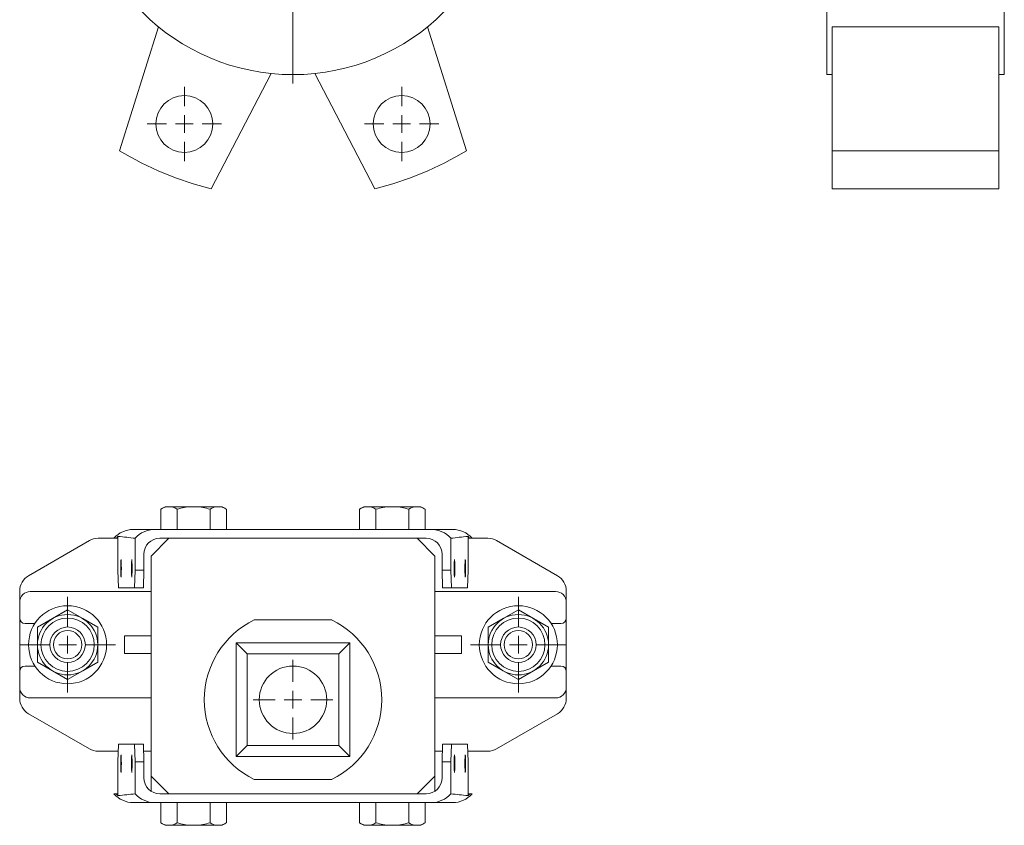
# Model space of a CAD drawing. Header units: millimetres. Extents: x -93 to 210, y 13 to 655.
# Tile 1 of 2: x -93 to 184, y 13 to 240. Entities that reach past the tile are written whole.
import ezdxf

# ---------------------------------------------------------------- set-up
doc = ezdxf.new("R2010")
doc.units = ezdxf.units.MM

# ---------------------------------------------------------------- blocks, each defined once
blk = doc.blocks.new('SW_CENTERMARKSYMBOL_0')
at = {"color": 0, "linetype": 'Continuous', "lineweight": 0}
for p, q in [((0, 5), (0, 62.5)), ((-5, 0), (-62.5, 0)), ((0, 0), (-2.5, 0)), ((0, 0), (0, 2.5)), ((0, 0), (0, -2.5)), ((0, 0), (2.5, 0)), ((5, 0), (62.5, 0)), ((0, -5), (0, -62.5))]:
    blk.add_line(p, q, dxfattribs=at)
blk = doc.blocks.new('SW_CENTERMARKSYMBOL_3')
at = {"color": 0, "linetype": 'Continuous', "lineweight": 0}
for p, q in [((0, 5), (0, 10.5)), ((-5, 0), (-10.5, 0)), ((0, 0), (-2.5, 0)), ((0, 0), (0, 2.5)), ((0, 0), (0, -2.5)), ((0, 0), (2.5, 0)), ((5, 0), (10.5, 0)), ((0, -5), (0, -10.5))]:
    blk.add_line(p, q, dxfattribs=at)
blk = doc.blocks.new('SW_CENTERMARKSYMBOL_4')
at = {"color": 0, "linetype": 'Continuous', "lineweight": 0}
for p, q in [((0, 5), (0, 10.5)), ((-5, 0), (-10.5, 0)), ((0, 0), (-2.5, 0)), ((0, 0), (0, 2.5)), ((0, 0), (0, -2.5)), ((0, 0), (2.5, 0)), ((5, 0), (10.5, 0)), ((0, -5), (0, -10.5))]:
    blk.add_line(p, q, dxfattribs=at)
blk = doc.blocks.new('SW_CENTERMARKSYMBOL_11')
at = {"color": 0, "linetype": 'Continuous', "lineweight": 0}
for p, q in [((0, 5), (0, 13.5)), ((-5, 0), (-13.5, 0)), ((0, 0), (-2.5, 0)), ((0, 0), (0, 2.5)), ((0, 0), (0, -2.5)), ((0, 0), (2.5, 0)), ((5, 0), (13.5, 0)), ((0, -5), (0, -13.5))]:
    blk.add_line(p, q, dxfattribs=at)
blk = doc.blocks.new('SW_CENTERMARKSYMBOL_12')
at = {"color": 0, "linetype": 'Continuous', "lineweight": 0}
for p, q in [((0, 5), (0, 13.5)), ((-5, 0), (-13.5, 0)), ((0, 0), (-2.5, 0)), ((0, 0), (0, 2.5)), ((0, 0), (0, -2.5)), ((0, 0), (2.5, 0)), ((5, 0), (13.5, 0)), ((0, -5), (0, -13.5))]:
    blk.add_line(p, q, dxfattribs=at)
blk = doc.blocks.new('SW_CENTERMARKSYMBOL_13')
at = {"color": 0, "linetype": 'Continuous', "lineweight": 0}
for p, q in [((0, 5), (0, 11.25)), ((-5, 0), (-11.25, 0)), ((0, 0), (-2.5, 0)), ((0, 0), (0, 2.5)), ((0, 0), (0, -2.5)), ((0, 0), (2.5, 0)), ((5, 0), (11.25, 0)), ((0, -5), (0, -11.25))]:
    blk.add_line(p, q, dxfattribs=at)

msp = doc.modelspace()

# ---------------------------------------------------------------- linework, layer by layer
at = {"color": 7, "linetype": 'Continuous', "lineweight": 15}
for p, q in [((134.44, 224.27), (134.44, 284.27)), ((184.44, 224.27), (184.44, 284.27)), ((-64.86, 202.82), (-53.85, 237.74)), ((32.92, 202.82), (21.91, 237.74)), ((182.94, 237.74), (135.94, 237.74)), ((135.94, 202.82), (135.94, 237.74)), ((182.94, 202.82), (182.94, 237.74)), ((-22.08, 224.59), (-38.99, 192.11)), ((-9.85, 224.59), (7.06, 192.11)), ((134.44, 224.27), (135.94, 224.27)), ((182.94, 224.27), (184.44, 224.27)), ((182.94, 202.82), (135.94, 202.82)), ((135.94, 192.11), (135.94, 202.82)), ((182.94, 192.11), (182.94, 202.82)), ((182.94, 192.11), (135.94, 192.11)), ((-52, 102.5), (-53.21, 101.8)), ((-53.21, 101.8), (-53.21, 96.1)), ((-52, 102.5), (-51.22, 102.5)), ((-50.58, 102.5), (-51.22, 102.5)), ((-50.58, 102.5), (-44.61, 102.5)), ((-48.59, 101.8), (-48.59, 96.1)), ((-43.33, 102.5), (-44.61, 102.5)), ((-43.33, 102.5), (-37.36, 102.5)), ((-39.35, 101.8), (-39.35, 96.1)), ((-36.72, 102.5), (-37.36, 102.5)), ((-36.72, 102.5), (-35.94, 102.5)), ((-34.73, 101.8), (-35.94, 102.5)), ((-34.73, 101.8), (-34.73, 96.1)), ((4, 102.5), (2.79, 101.8)), ((2.79, 101.8), (2.79, 96.1)), ((4, 102.5), (4.78, 102.5)), ((5.42, 102.5), (4.78, 102.5)), ((5.42, 102.5), (11.39, 102.5)), ((7.41, 101.8), (7.41, 96.1)), ((12.67, 102.5), (11.39, 102.5)), ((12.67, 102.5), (18.64, 102.5)), ((16.65, 101.8), (16.65, 96.1)), ((19.28, 102.5), (18.64, 102.5)), ((19.28, 102.5), (20.06, 102.5)), ((21.27, 101.8), (20.06, 102.5)), ((21.27, 101.8), (21.27, 96.1)), ((-60.99, 96.1), (-54.88, 96.1)), ((-54.88, 96.1), (-15.97, 96.1)), ((-15.97, 96.1), (22.95, 96.1)), ((22.95, 96.1), (29.06, 96.1)), ((-73.34, 92.93), (-90.47, 83.05)), ((-65.97, 93.6), (-70.84, 93.6)), ((-65.79, 93.6), (-65.97, 93.6)), ((-65.28, 93.6), (-65.79, 93.6)), ((-65.28, 93.6), (-65.28, 94.12)), ((-65.28, 84.6), (-65.28, 93.6)), ((-60.47, 84.6), (-60.47, 93.61)), ((-50.97, 93.6), (-55.97, 88.6)), ((-50.97, 93.6), (-53.47, 93.6)), ((19.03, 93.6), (-50.97, 93.6)), ((24.03, 88.6), (19.03, 93.6)), ((21.53, 93.6), (19.03, 93.6)), ((28.53, 93.61), (28.53, 84.6)), ((33.35, 94.12), (33.35, 93.6)), ((33.35, 93.6), (33.35, 84.6)), ((33.86, 93.6), (33.35, 93.6)), ((33.86, 93.6), (34.04, 93.6)), ((38.91, 93.6), (34.04, 93.6)), ((58.53, 83.05), (41.41, 92.93)), ((-57.97, 89.1), (-57.97, 84.6)), ((26.03, 84.6), (26.03, 89.1)), ((-55.97, 88.6), (-55.97, 26.6)), ((24.03, 26.6), (24.03, 88.6)), ((-65.28, 84.6), (-65.13, 79.6)), ((-60.62, 79.6), (-60.47, 84.6)), ((-60.47, 84.6), (-57.97, 84.6)), ((-57.97, 84.6), (-58.12, 79.6)), ((26.03, 84.6), (28.53, 84.6)), ((26.18, 79.6), (26.03, 84.6)), ((28.53, 84.6), (28.68, 79.6)), ((33.2, 79.6), (33.35, 84.6)), ((-92.97, 78.72), (-92.97, 75.6)), ((-55.97, 78.6), (-89.97, 78.6)), ((-65.13, 79.6), (-60.62, 79.6)), ((-58.12, 79.6), (-60.62, 79.6)), ((58.03, 78.6), (24.03, 78.6)), ((28.68, 79.6), (26.18, 79.6)), ((33.2, 79.6), (28.68, 79.6)), ((61.03, 75.6), (61.03, 78.72)), ((-92.97, 75.6), (-92.97, 71.1)), ((61.03, 71.1), (61.03, 75.6)), ((-83.72, 70.96), (-79.47, 73.42)), ((-79.47, 73.42), (-75.22, 70.96)), ((47.53, 73.42), (43.28, 70.96)), ((51.78, 70.96), (47.53, 73.42)), ((-92.97, 71.1), (-92.97, 56.1)), ((-91.47, 69.6), (-88.69, 69.6)), ((-87.97, 68.51), (-83.72, 70.96)), ((-75.22, 70.96), (-70.97, 68.51)), ((-5.07, 70.6), (-26.87, 70.6)), ((43.28, 70.96), (39.03, 68.51)), ((56.03, 68.51), (51.78, 70.96)), ((56.75, 69.6), (59.53, 69.6)), ((61.03, 56.1), (61.03, 71.1)), ((-87.97, 63.6), (-87.97, 68.51)), ((-70.97, 68.51), (-70.97, 63.6)), ((39.03, 68.51), (39.03, 63.6)), ((56.03, 63.6), (56.03, 68.51)), ((-63.47, 61.1), (-63.47, 66.1)), ((-63.47, 66.1), (-55.97, 66.1)), ((-28.91, 61.04), (-31.97, 64.1)), ((0.03, 64.1), (-31.97, 64.1)), ((-31.97, 64.1), (-31.97, 32.1)), ((-3.03, 61.04), (0.03, 64.1)), ((0.03, 32.1), (0.03, 64.1)), ((24.03, 66.1), (31.53, 66.1)), ((31.53, 66.1), (31.53, 61.1)), ((-87.97, 58.7), (-87.97, 63.6)), ((-70.97, 63.6), (-70.97, 58.7)), ((-55.97, 61.1), (-63.47, 61.1)), ((-3.03, 61.04), (-28.91, 61.04)), ((-28.91, 61.04), (-28.91, 35.17)), ((-3.03, 35.17), (-3.03, 61.04)), ((31.53, 61.1), (24.03, 61.1)), ((39.03, 63.6), (39.03, 58.7)), ((56.03, 58.7), (56.03, 63.6)), ((-83.72, 56.24), (-87.97, 58.7)), ((-70.97, 58.7), (-75.22, 56.24)), ((39.03, 58.7), (43.28, 56.24)), ((51.78, 56.24), (56.03, 58.7)), ((-92.97, 56.1), (-92.97, 51.6)), ((-88.69, 57.6), (-91.47, 57.6)), ((-79.47, 53.79), (-83.72, 56.24)), ((-75.22, 56.24), (-79.47, 53.79)), ((43.28, 56.24), (47.53, 53.79)), ((47.53, 53.79), (51.78, 56.24)), ((59.53, 57.6), (56.75, 57.6)), ((61.03, 51.6), (61.03, 56.1)), ((-92.97, 51.6), (-92.97, 48.49)), ((61.03, 48.49), (61.03, 51.6)), ((-89.97, 48.6), (-55.97, 48.6)), ((24.03, 48.6), (58.03, 48.6)), ((-90.47, 44.16), (-73.34, 34.27)), ((41.41, 34.27), (58.53, 44.16)), ((-70.84, 33.6), (-65.19, 33.6)), ((-65.13, 35.6), (-65.28, 30.6)), ((-65.13, 35.6), (-60.62, 35.6)), ((-60.47, 30.6), (-60.62, 35.6)), ((-60.62, 35.6), (-58.12, 35.6)), ((-58.12, 35.6), (-57.97, 30.6)), ((-58.06, 33.6), (-55.97, 33.6)), ((-28.91, 35.17), (-31.97, 32.1)), ((-28.91, 35.17), (-3.03, 35.17)), ((-3.03, 35.17), (0.03, 32.1)), ((24.03, 33.6), (26.12, 33.6)), ((26.03, 30.6), (26.18, 35.6)), ((26.18, 35.6), (28.68, 35.6)), ((28.68, 35.6), (28.53, 30.6)), ((33.2, 35.6), (28.68, 35.6)), ((33.35, 30.6), (33.2, 35.6)), ((33.26, 33.6), (38.91, 33.6)), ((-65.28, 30.6), (-65.28, 21.6)), ((-60.47, 30.6), (-60.47, 21.6)), ((-57.97, 30.6), (-60.47, 30.6)), ((-57.97, 26.1), (-57.97, 30.6)), ((-31.97, 32.1), (0.03, 32.1)), ((28.53, 30.6), (26.03, 30.6)), ((26.03, 30.6), (26.03, 26.1)), ((28.53, 21.6), (28.53, 30.6)), ((33.35, 21.6), (33.35, 30.6)), ((-55.97, 26.6), (-50.97, 21.6)), ((-55.97, 22.36), (-55.97, 26.6)), ((-26.87, 25.6), (-5.07, 25.6)), ((19.03, 21.6), (24.03, 26.6)), ((24.03, 22.36), (24.03, 26.6)), ((-65.79, 21.6), (-66.41, 21.6)), ((-65.28, 21.6), (-65.79, 21.6)), ((-65.28, 21.09), (-65.28, 21.6)), ((-50.97, 21.6), (-53.47, 21.6)), ((-50.97, 21.6), (19.03, 21.6)), ((21.53, 21.6), (19.03, 21.6)), ((33.35, 21.09), (33.35, 21.6)), ((33.86, 21.6), (33.35, 21.6)), ((33.86, 21.6), (34.47, 21.6)), ((-54.88, 19.1), (-60.99, 19.1)), ((-54.88, 19.1), (-15.97, 19.1)), ((-53.21, 13.4), (-53.21, 19.1)), ((-48.59, 13.4), (-48.59, 19.1)), ((-39.35, 13.4), (-39.35, 19.1)), ((-34.73, 13.4), (-34.73, 19.1)), ((-15.97, 19.1), (22.95, 19.1)), ((2.79, 13.4), (2.79, 19.1)), ((7.41, 13.4), (7.41, 19.1)), ((16.65, 13.4), (16.65, 19.1)), ((21.27, 13.4), (21.27, 19.1)), ((29.06, 19.1), (22.95, 19.1)), ((-53.21, 13.4), (-52, 12.7)), ((-51.22, 12.7), (-52, 12.7)), ((-50.58, 12.7), (-51.22, 12.7)), ((-44.61, 12.7), (-50.58, 12.7)), ((-43.33, 12.7), (-44.61, 12.7)), ((-37.36, 12.7), (-43.33, 12.7)), ((-36.72, 12.7), (-37.36, 12.7)), ((-35.94, 12.7), (-36.72, 12.7)), ((-35.94, 12.7), (-34.73, 13.4)), ((2.79, 13.4), (4, 12.7)), ((4.78, 12.7), (4, 12.7)), ((5.42, 12.7), (4.78, 12.7)), ((11.39, 12.7), (5.42, 12.7)), ((12.67, 12.7), (11.39, 12.7)), ((18.64, 12.7), (12.67, 12.7)), ((19.28, 12.7), (18.64, 12.7)), ((20.06, 12.7), (19.28, 12.7)), ((20.06, 12.7), (21.27, 13.4))]:
    msp.add_line(p, q, dxfattribs=at)
at = {"color": 7, "linetype": 'Continuous', "lineweight": 15, "flags": 128}
for points in [[(-64.48, 85.1), (-64.48, 86.06), (-64.46, 86.87), (-64.44, 87.41), (-64.41, 87.6), (-64.38, 87.41), (-64.36, 86.87), (-64.34, 86.06), (-64.33, 85.1), (-64.34, 84.15), (-64.36, 83.34), (-64.38, 82.79), (-64.41, 82.6), (-64.44, 82.79), (-64.46, 83.34), (-64.48, 84.15), (-64.48, 85.1)], [(-61.46, 85.1), (-61.46, 86.06), (-61.44, 86.87), (-61.42, 87.41), (-61.39, 87.6), (-61.36, 87.41), (-61.34, 86.87), (-61.32, 86.06), (-61.31, 85.1), (-61.32, 84.15), (-61.34, 83.34), (-61.36, 82.79), (-61.39, 82.6), (-61.42, 82.79), (-61.44, 83.34), (-61.46, 84.15), (-61.46, 85.1)], [(-64.48, 30.1), (-64.48, 29.15), (-64.46, 28.34), (-64.44, 27.79), (-64.41, 27.6), (-64.38, 27.79), (-64.36, 28.34), (-64.34, 29.15), (-64.33, 30.1), (-64.34, 31.06), (-64.36, 31.87), (-64.38, 32.41), (-64.41, 32.6), (-64.44, 32.41), (-64.46, 31.87), (-64.48, 31.06), (-64.48, 30.1)], [(-61.46, 30.1), (-61.46, 29.15), (-61.44, 28.34), (-61.42, 27.79), (-61.39, 27.6), (-61.36, 27.79), (-61.34, 28.34), (-61.32, 29.15), (-61.31, 30.1), (-61.32, 31.06), (-61.34, 31.87), (-61.36, 32.41), (-61.39, 32.6), (-61.42, 32.41), (-61.44, 31.87), (-61.46, 31.06), (-61.46, 30.1)]]:
    msp.add_lwpolyline(points, dxfattribs=at)
at = {"color": 7, "linetype": 'Continuous', "lineweight": 15}
for centre, radius in [((-15.97, 284.27), 60), ((-46.58, 210.36), 8), ((14.65, 210.36), 8), ((-79.47, 63.6), 11), ((47.53, 63.6), 11), ((-79.47, 63.6), 8.5), ((-79.47, 63.6), 7.5), ((47.53, 63.6), 8.5), ((47.53, 63.6), 7.5), ((-79.47, 63.6), 5), ((-79.47, 63.6), 4), ((47.53, 63.6), 5), ((47.53, 63.6), 4), ((-15.97, 48.1), 9.5)]:
    msp.add_circle(centre, radius, dxfattribs=at)
for centre, radius, start, end in [((-15.97, 284.27), 95, 239.0255, 255.9745), ((-15.97, 284.27), 95, 284.0255, 300.9745), ((-70.84, 88.6), 5, 90, 120), ((38.91, 88.6), 5, 60, 90), ((-87.97, 78.72), 5, 120, 180), ((56.03, 78.72), 5, 0, 60), ((-89.97, 75.6), 3, 90, 180), ((58.03, 75.6), 3, 0, 90), ((-91.47, 71.1), 1.5, 180, 270), ((-15.97, 48.1), 25, 115.8419, 244.1581), ((-15.97, 48.1), 25, 295.8419, 64.1581), ((59.53, 71.1), 1.5, 270, 0), ((-91.47, 56.1), 1.5, 90, 180), ((59.53, 56.1), 1.5, 0, 90), ((-89.97, 51.6), 3, 180, 270), ((58.03, 51.6), 3, 270, 0), ((-87.97, 48.49), 5, 180, 240), ((56.03, 48.49), 5, 300, 0), ((-70.84, 38.6), 5, 240, 270), ((38.91, 38.6), 5, 270, 300)]:
    msp.add_arc(centre, radius, start, end, dxfattribs=at)
for centre, major_axis, ratio, start_param, end_param in [((-60.99, 88.6), (0, 7.5), 0.968549, 0, 0.841069), ((-54.88, 88.6), (7.5, 0), 0.999455, 1.570796, 2.410617), ((22.95, 88.6), (7.5, 0), 0.999455, 0.730976, 1.570796), ((29.06, 88.6), (0, 7.5), 0.968549, 5.442117, 6.283185), ((-60.2, 88.6), (7.5, 0), 0.999455, 2.315009, 2.411865), ((-113.87, 88.6), (71.73, 0), 0.104564, 0.730976, 0.826583), ((-53.47, 89.1), (-4.5, 0), 0.999553, 4.712389, 6.283185), ((21.53, 89.1), (4.5, 0), 0.999553, 0, 1.570796), ((81.93, 88.6), (71.73, 0), 0.104564, 2.315009, 2.410617), ((28.26, 88.6), (7.5, 0), 0.999455, 0.729728, 0.826583), ((-53.47, 26.1), (-4.5, 0), 0.999553, 0, 1.570796), ((21.53, 26.1), (4.5, 0), 0.999553, 4.712389, 6.283185), ((-60.99, 26.6), (0, 7.5), 0.968549, 2.300524, 3.141593), ((-60.2, 26.6), (-7.5, 0), 0.999455, 0.729728, 0.826583), ((-113.87, 26.6), (71.73, 0), 0.104564, 5.456602, 5.552209), ((-54.88, 26.6), (-7.5, 0), 0.999455, 0.730976, 1.570796), ((22.95, 26.6), (-7.5, 0), 0.999455, 1.570796, 2.410617), ((81.93, 26.6), (71.73, 0), 0.104564, 3.872569, 3.968176), ((29.06, 26.6), (0, 7.5), 0.968549, 3.141593, 3.982661), ((28.26, 26.6), (-7.5, 0), 0.999455, 2.315009, 2.411865)]:
    msp.add_ellipse(centre, major_axis=major_axis, ratio=ratio, start_param=start_param, end_param=end_param, dxfattribs=at)
for centre in [(29.53, 85.1), (32.56, 85.1), (29.53, 30.1), (32.56, 30.1)]:
    msp.add_ellipse(centre, major_axis=(0, 2.5), ratio=0.029947, dxfattribs=at)
for points in [[(-51.22, 102.5), (-51.9, 102.44), (-52.56, 102.18), (-53.21, 101.8)], [(-48.59, 101.8), (-47.29, 102.18), (-45.97, 102.44), (-44.61, 102.5)], [(-43.33, 102.5), (-41.97, 102.44), (-40.65, 102.18), (-39.35, 101.8)], [(-37.36, 102.5), (-38.04, 102.44), (-38.7, 102.18), (-39.35, 101.8)], [(4.78, 102.5), (4.1, 102.44), (3.44, 102.18), (2.79, 101.8)], [(7.41, 101.8), (8.71, 102.18), (10.03, 102.44), (11.39, 102.5)], [(12.67, 102.5), (14.03, 102.44), (15.35, 102.18), (16.65, 101.8)], [(18.64, 102.5), (17.96, 102.44), (17.3, 102.18), (16.65, 101.8)], [(-51.22, 12.7), (-51.9, 12.77), (-52.56, 13.03), (-53.21, 13.4)], [(-37.36, 12.7), (-38.04, 12.77), (-38.7, 13.03), (-39.35, 13.4)], [(4.78, 12.7), (4.1, 12.77), (3.44, 13.03), (2.79, 13.4)], [(18.64, 12.7), (17.96, 12.77), (17.3, 13.03), (16.65, 13.4)]]:
    msp.add_open_spline(points, degree=3, dxfattribs=at)
for points in [[(-48.59, 101.8), (-48.91, 101.99), (-49.24, 102.15), (-49.9, 102.39), (-50.24, 102.47), (-50.58, 102.5)], [(-34.73, 101.8), (-35.05, 101.99), (-35.38, 102.15), (-36.04, 102.39), (-36.38, 102.47), (-36.72, 102.5)], [(7.41, 101.8), (7.09, 101.99), (6.76, 102.15), (6.1, 102.39), (5.76, 102.47), (5.42, 102.5)], [(21.27, 101.8), (20.95, 101.99), (20.62, 102.15), (19.96, 102.39), (19.62, 102.47), (19.28, 102.5)], [(-48.59, 13.4), (-48.91, 13.22), (-49.24, 13.06), (-49.9, 12.82), (-50.24, 12.73), (-50.58, 12.7)], [(-48.59, 13.4), (-47.94, 13.22), (-47.29, 13.06), (-45.96, 12.82), (-45.28, 12.73), (-44.61, 12.7)], [(-43.33, 12.7), (-42.66, 12.73), (-41.99, 12.81), (-40.66, 13.05), (-40, 13.22), (-39.35, 13.4)], [(-34.73, 13.4), (-35.05, 13.22), (-35.38, 13.06), (-36.04, 12.82), (-36.38, 12.73), (-36.72, 12.7)], [(7.41, 13.4), (7.09, 13.22), (6.76, 13.06), (6.1, 12.82), (5.76, 12.73), (5.42, 12.7)], [(7.41, 13.4), (8.06, 13.22), (8.71, 13.06), (10.04, 12.82), (10.72, 12.73), (11.39, 12.7)], [(12.67, 12.7), (13.34, 12.73), (14.01, 12.81), (15.34, 13.05), (16, 13.22), (16.65, 13.4)], [(21.27, 13.4), (20.95, 13.22), (20.62, 13.06), (19.96, 12.82), (19.62, 12.73), (19.28, 12.7)]]:
    msp.add_open_spline(points, degree=3, knots=[0, 0, 0, 0, 0.5, 0.5, 1, 1, 1, 1], dxfattribs=at)

# ---------------------------------------------------------------- block references
at = {"color": 7, "linetype": 'Continuous', "lineweight": 0}
for name, p in [('SW_CENTERMARKSYMBOL_0', (-15.97, 284.27)), ('SW_CENTERMARKSYMBOL_3', (-46.58, 210.36)), ('SW_CENTERMARKSYMBOL_4', (14.65, 210.36)), ('SW_CENTERMARKSYMBOL_11', (-79.47, 63.6)), ('SW_CENTERMARKSYMBOL_12', (47.53, 63.6)), ('SW_CENTERMARKSYMBOL_13', (-15.97, 48.1))]:
    msp.add_blockref(name, p, dxfattribs=at)

doc.saveas('drawing.dxf')
